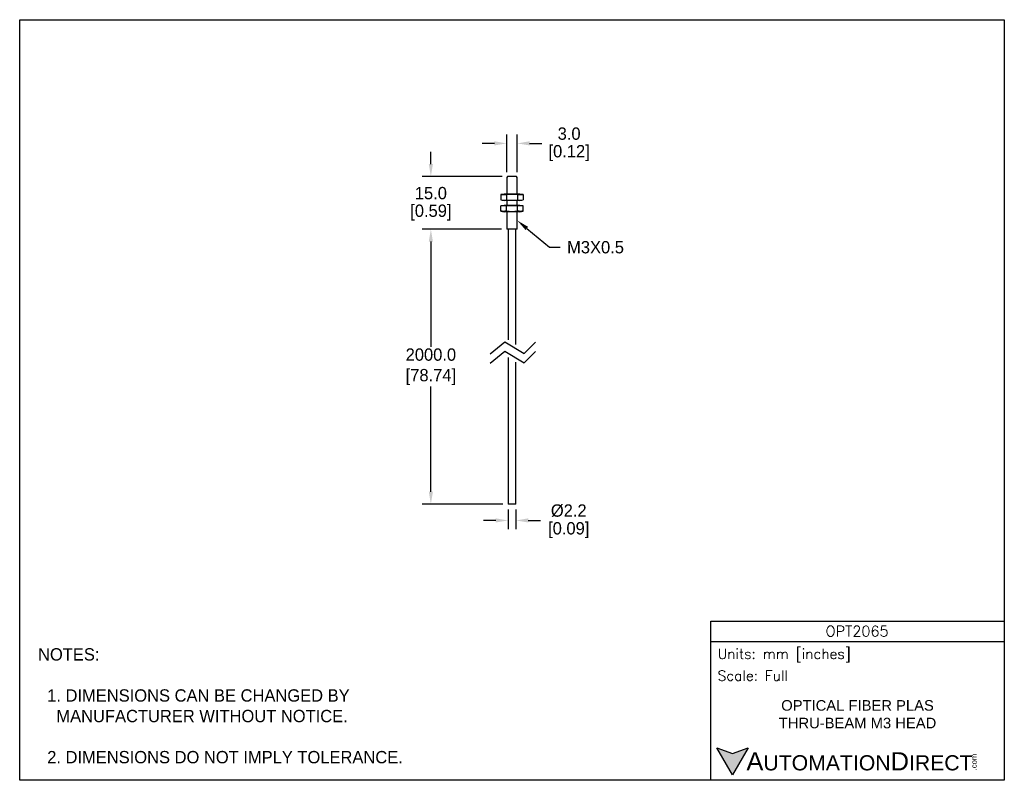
# Model space of a CAD drawing. Header units: inches. Extents: x 0 to 279, y 0 to 216.
import ezdxf
from ezdxf import colors
from ezdxf.entities.mleader import LeaderData, LeaderLine
from ezdxf.math import Vec2, Vec3

# ---------------------------------------------------------------- set-up
doc = ezdxf.new("R2010")
doc.units = ezdxf.units.IN
doc.header["$LTSCALE"] = 10
doc.header["$MEASUREMENT"] = 0
doc.layers.add('DIMENSIONS', color=140, linetype='Continuous')
doc.layers.add('TEXT', color=140, linetype='Continuous')
doc.styles.add('ROMANS', font='romans.shx')
doc.styles.add('型式1', font='txt')
doc.dimstyles.get("Standard").update_dxf_attribs({"dimtxt": 3.5, "dimasz": 3.5, "dimexe": 2.5, "dimexo": 1.5, "dimgap": 1, "dimtad": 0, "dimtih": 1, "dimtoh": 1, "dimdec": 1, "dimzin": 0, "dimdsep": 46, "dimtxsty": 'Standard', "dimcen": 0, "dimadec": 0, "dimazin": 0, "dimtfac": 1, "dimtdec": 1, "dimtofl": 0, "dimtmove": 0, "dimatfit": 3, "dimfxl": 1, "dimtolj": 1, "dimtzin": 0, "dimarcsym": 0})

# ---------------------------------------------------------------- blocks, each defined once
blk = doc.blocks.new('*D0')
at = {"layer": 'DEFPOINTS', "color": 0, "transparency": 16777216}
for p in [(141.2, 180.79), (138.2, 171.15), (141.2, 171.15)]:
    blk.add_point(p, dxfattribs=at)
at = {"layer": 'DIMENSIONS', "color": 0, "lineweight": -2, "transparency": 16777216}
for p, q in [((138.2, 172.65), (138.2, 183.29)), ((141.2, 172.65), (141.2, 183.29)), ((134.7, 180.79), (131.2, 180.79)), ((144.7, 180.79), (148.2, 180.79))]:
    blk.add_line(p, q, dxfattribs=at)
at = {"layer": 'DIMENSIONS', "color": 0, "transparency": 16777216}
for points in [[(134.7, 181.38), (134.7, 180.21), (138.2, 180.79)], [(144.7, 181.38), (144.7, 180.21), (141.2, 180.79)]]:
    blk.add_solid(points, dxfattribs=at)
at = {"layer": 'DIMENSIONS', "color": 0, "transparency": 16777216, "char_height": 3.5, "attachment_point": 5}
for s, insert in [('\\A1;3.0', (155.91, 183.54)), ('\\A1;[0.12]', (155.91, 178.04))]:
    blk.add_mtext(s, dxfattribs=dict(at, insert=insert))
blk = doc.blocks.new('*D1')
at = {"layer": 'DEFPOINTS', "color": 0, "transparency": 16777216}
for p in [(116.68, 171.4), (138.45, 171.4), (138.2, 156.4)]:
    blk.add_point(p, dxfattribs=at)
at = {"layer": 'DIMENSIONS', "color": 0, "lineweight": -2, "transparency": 16777216}
for p, q in [((116.68, 174.9), (116.68, 178.4)), ((136.95, 171.4), (114.18, 171.4)), ((136.7, 156.4), (114.18, 156.4)), ((116.68, 152.9), (116.68, 149.4))]:
    blk.add_line(p, q, dxfattribs=at)
at = {"layer": 'DIMENSIONS', "color": 0, "transparency": 16777216}
for points in [[(116.09, 174.9), (117.26, 174.9), (116.68, 171.4)], [(116.09, 152.9), (117.26, 152.9), (116.68, 156.4)]]:
    blk.add_solid(points, dxfattribs=at)
at = {"layer": 'DIMENSIONS', "color": 0, "transparency": 16777216, "char_height": 3.5, "attachment_point": 5}
for s, insert in [('\\A1;15.0', (116.68, 166.65)), ('\\A1;[0.59]', (116.68, 161.15))]:
    blk.add_mtext(s, dxfattribs=dict(at, insert=insert))
blk = doc.blocks.new('*D2')
at = {"layer": 'DEFPOINTS', "color": 0, "transparency": 16777216}
for p in [(138.2, 156.4), (116.68, 78.4), (138.6, 78.4)]:
    blk.add_point(p, dxfattribs=at)
at = {"layer": 'DIMENSIONS', "color": 0, "lineweight": -2, "transparency": 16777216}
for p, q in [((136.7, 156.4), (114.18, 156.4)), ((116.68, 152.9), (116.68, 123.07)), ((116.68, 81.9), (116.68, 111.74)), ((137.1, 78.4), (114.18, 78.4))]:
    blk.add_line(p, q, dxfattribs=at)
at = {"layer": 'DIMENSIONS', "color": 0, "transparency": 16777216}
for points in [[(116.09, 152.9), (117.26, 152.9), (116.68, 156.4)], [(116.09, 81.9), (117.26, 81.9), (116.68, 78.4)]]:
    blk.add_solid(points, dxfattribs=at)
at = {"layer": 'DIMENSIONS', "color": 0, "transparency": 16777216, "insert": (116.68, 117.4), "char_height": 3.5, "attachment_point": 5}
blk.add_mtext('\\A1;2000.0\\P[78.74]', dxfattribs=at)
blk = doc.blocks.new('*D3')
at = {"layer": 'DEFPOINTS', "color": 0, "transparency": 16777216}
for p in [(138.6, 78.4), (140.8, 78.4), (140.8, 73.76)]:
    blk.add_point(p, dxfattribs=at)
at = {"layer": 'DIMENSIONS', "color": 0, "lineweight": -2, "transparency": 16777216}
for p, q in [((138.6, 76.9), (138.6, 71.26)), ((140.8, 76.9), (140.8, 71.26)), ((135.1, 73.76), (131.6, 73.76)), ((144.3, 73.76), (147.8, 73.76))]:
    blk.add_line(p, q, dxfattribs=at)
at = {"layer": 'DIMENSIONS', "color": 0, "transparency": 16777216}
for points in [[(135.1, 74.35), (135.1, 73.18), (138.6, 73.76)], [(144.3, 74.35), (144.3, 73.18), (140.8, 73.76)]]:
    blk.add_solid(points, dxfattribs=at)
at = {"layer": 'DIMENSIONS', "color": 0, "transparency": 16777216, "char_height": 3.5, "attachment_point": 5}
for s, insert in [('\\A1;%%C2.2', (155.8, 76.51)), ('\\A1;[0.09]', (155.8, 71.01))]:
    blk.add_mtext(s, dxfattribs=dict(at, insert=insert))

msp = doc.modelspace()

# ---------------------------------------------------------------- hatches: boundary and pattern name
at = {"layer": 'TEXT'}
msp.add_hatch(color=256, dxfattribs=at).paths.add_polyline_path([(206.74, 9.21), (202.31, 7.59), (197.87, 9.21), (202.31, 1.53)])

# ---------------------------------------------------------------- linework, layer by layer
for p, q in [((138.45, 171.4), (138.2, 171.15)), ((138.2, 171.15), (138.2, 166.4)), ((140.95, 171.4), (138.45, 171.4)), ((141.2, 171.15), (140.95, 171.4)), ((141.2, 166.4), (141.2, 171.15)), ((137.45, 166.4), (136.52, 166.24)), ((136.52, 166.24), (136.52, 164.77)), ((141.95, 166.4), (137.45, 166.4)), ((138.11, 166.24), (138.11, 164.77)), ((141.29, 166.24), (141.29, 164.77)), ((142.88, 166.24), (141.95, 166.4)), ((142.88, 166.24), (142.88, 164.77)), ((136.52, 164.77), (137.45, 164.6)), ((137.45, 163.2), (136.52, 163.04)), ((136.52, 161.57), (136.52, 163.04)), ((141.95, 164.6), (137.45, 164.6)), ((141.95, 163.2), (137.45, 163.2)), ((138.11, 161.57), (138.11, 163.04)), ((138.2, 164.6), (138.2, 163.2)), ((141.2, 163.2), (141.2, 164.6)), ((141.29, 161.57), (141.29, 163.04)), ((141.95, 164.6), (142.88, 164.77)), ((142.88, 163.04), (141.95, 163.2)), ((142.88, 161.57), (142.88, 163.04)), ((136.52, 161.57), (137.45, 161.4)), ((141.95, 161.4), (137.45, 161.4)), ((138.2, 161.4), (138.2, 156.4)), ((141.2, 156.4), (141.2, 161.4)), ((141.95, 161.4), (142.88, 161.57)), ((141.2, 156.4), (138.2, 156.4)), ((138.6, 156.4), (138.6, 125.06)), ((140.8, 123.74), (140.8, 156.4)), ((138.6, 120.06), (138.6, 78.4)), ((140.8, 78.4), (140.8, 118.73)), ((140.8, 78.4), (138.6, 78.4))]:
    msp.add_line(p, q)
for centre, start, end in [((139.7, 148.73), 84.8185, 95.1815), ((139.7, 182.28), 264.8192, 275.1808), ((139.7, 145.53), 84.8192, 95.1808), ((139.7, 179.07), 264.8185, 275.1815)]:
    msp.add_arc(centre, 17.58, start, end)
for points in [[(136.52, 166.24), (136.81, 166.29), (137.06, 166.31), (137.32, 166.31), (137.57, 166.31), (137.82, 166.29), (138.11, 166.24)], [(141.29, 166.24), (141.58, 166.29), (141.83, 166.31), (142.08, 166.31), (142.33, 166.31), (142.58, 166.29), (142.88, 166.24)], [(136.52, 164.77), (136.81, 164.72), (137.06, 164.69), (137.32, 164.69), (137.57, 164.69), (137.82, 164.72), (138.11, 164.77)], [(138.11, 163.04), (137.82, 163.09), (137.57, 163.11), (137.32, 163.11), (137.07, 163.11), (136.82, 163.09), (136.52, 163.04)], [(141.29, 164.77), (141.58, 164.72), (141.83, 164.69), (142.08, 164.69), (142.33, 164.69), (142.58, 164.72), (142.88, 164.77)], [(142.88, 163.04), (142.59, 163.09), (142.34, 163.11), (142.08, 163.11), (141.83, 163.11), (141.58, 163.09), (141.29, 163.04)], [(138.11, 161.57), (137.82, 161.52), (137.57, 161.49), (137.32, 161.49), (137.07, 161.49), (136.82, 161.52), (136.52, 161.57)], [(142.88, 161.57), (142.59, 161.52), (142.34, 161.49), (142.08, 161.49), (141.83, 161.49), (141.58, 161.52), (141.29, 161.57)]]:
    msp.add_open_spline(points, degree=3, knots=[0, 0, 0, 0, 0.497921, 0.497921, 0.497921, 1, 1, 1, 1])
at = {"layer": 'DEFPOINTS'}
msp.add_lwpolyline([(0, 215.9), (279.4, 215.9), (279.4, 0), (0, 0)], close=True, dxfattribs=at)
at = {"layer": 'DIMENSIONS'}
for points in [[(133.51, 121.09), (137.63, 124.47), (143.11, 121.17), (146.34, 124.39)], [(133.51, 118.43), (137.63, 121.82), (143.11, 118.51), (146.34, 121.73)]]:
    msp.add_lwpolyline(points, dxfattribs=at)
at = {"layer": 'TEXT'}
msp.add_line((196.09, 39.42), (279.4, 39.42), dxfattribs=at)
for points in [[(196.09, 0), (196.09, 45.17), (279.4, 45.17), (279.4, 0)], [(206.74, 9.21), (202.31, 1.53), (197.87, 9.21), (202.31, 7.59)]]:
    msp.add_lwpolyline(points, close=True, dxfattribs=at)

# ---------------------------------------------------------------- texts
for s, insert, char_height, width, attachment_point, style in [('OPT2065', (237.62, 42.33), 3, 55.9017, 5, 'ROMANS'), (' Units: mm [inches]', (196.09, 35.43), 2.8712, 83.3079, 4, 'ROMANS'), (' Scale: Full', (196.09, 29.69), 2.8712, 83.3079, 4, 'ROMANS'), ('{\\fArial|b0|i0|c0|p34;     \\H1.2x;A\\H0.8333x;UTOMATION\\H1.2x;D\\H0.8333x;IRECT}', (197.87, 5.37), 4.3068, 72.9565, 4, '型式1')]:
    msp.add_mtext(s, dxfattribs=dict(at, insert=insert, char_height=char_height, width=width, attachment_point=attachment_point, style=style))
at = {"layer": 'TEXT', "insert": (5.21, 37.5), "char_height": 3.5, "attachment_point": 1}
msp.add_mtext_dynamic_manual_height_columns('NOTES:\\P\\P  1. DIMENSIONS CAN BE CHANGED BY      \\P    MANUFACTURER WITHOUT NOTICE.\\P\\P  2. DIMENSIONS DO NOT IMPLY TOLERANCE.', width=190.8823, gutter_width=1, heights=[0], dxfattribs=at)
at = {"layer": 'TEXT', "insert": (237.75, 18.74), "char_height": 3, "width": 66.5595, "attachment_point": 5}
msp.add_mtext('{\\fArial|b0|i0|c0|p34;OPTICAL FIBER PLAS THRU-BEAM M3 HEAD}', dxfattribs=at)
at = {"layer": 'TEXT', "insert": (270.01, 2.84), "char_height": 1.5505, "width": 4.5946, "attachment_point": 1, "rotation": 90, "style": '型式1'}
msp.add_mtext('{\\fArial|b0|i0|c0|p34;.com}', dxfattribs=at)

# ---------------------------------------------------------------- dimensions: what is measured, and where the dimension line sits
at = {"layer": 'DIMENSIONS'}
dim = msp.add_linear_dim(base=(141.2, 180.79), p1=(138.2, 171.15), p2=(141.2, 171.15), dimstyle='Standard', override={"dimpost": '\\X'}, dxfattribs=at)
dim.commit()
dim.dimension.update_dxf_attribs({"geometry": '*D0', "text_midpoint": (155.91, 180.79)})
dim = msp.add_linear_dim(base=(116.68, 171.4), p1=(138.2, 156.4), p2=(138.45, 171.4), angle=90, dimstyle='Standard', override={"dimpost": '\\X'}, dxfattribs=at)
dim.commit()
dim.dimension.update_dxf_attribs({"geometry": '*D1', "text_midpoint": (116.68, 163.9)})
dim = msp.add_linear_dim(base=(116.68, 78.4), p1=(138.2, 156.4), p2=(138.6, 78.4), angle=90, text='2000.0\\P[78.74]', dimstyle='Standard', override={"dimpost": '\\X'}, dxfattribs=at)
dim.commit()
dim.dimension.update_dxf_attribs({"geometry": '*D2', "text_midpoint": (116.68, 117.4)})
dim = msp.add_linear_dim(base=(140.8, 73.76), p1=(138.6, 78.4), p2=(140.8, 78.4), text='%%C<>', dimstyle='Standard', override={"dimpost": '\\X'}, dxfattribs=at)
dim.commit()
dim.dimension.update_dxf_attribs({"geometry": '*D3', "text_midpoint": (155.8, 73.76)})

# ---------------------------------------------------------------- leaders
at = {"layer": 'TEXT'}
ml = msp.add_multileader_mtext('Standard', dxfattribs=at)
ml.set_content('M3X0.5', color=256)
ml.set_leader_properties()
ml.build(insert=Vec2(0, 0))
ml.multileader.update_dxf_attribs({"text_left_attachment_type": 2, "text_right_attachment_type": 2, "dogleg_length": 3, "arrow_head_size": 3.5})
ctx = ml.context
ctx.base_point, ctx.char_height, ctx.arrow_head_size, ctx.plane_origin = Vec3(153.34, 151.32), 3.5, 3.5, Vec3(141.2, 158.9)
ctx.left_attachment, ctx.right_attachment = 2, 2
notes = []
notes.append((ctx, [(0, (1, 1, 0), (150.34, 151.32), (1, 0), 3, [(0, [(141.2, 158.9)], 0, [])])]))
ctx.mtext.insert, ctx.mtext.flow_direction = Vec3(155.34, 153.07), 5
for ctx, leaders in notes:
    for number, flags, end, landing, length, lines in leaders:
        leader = LeaderData()
        leader.index, (leader.has_last_leader_line, leader.has_dogleg_vector, leader.attachment_direction) = number, flags
        leader.last_leader_point, leader.dogleg_vector, leader.dogleg_length = Vec3(end), Vec3(landing), length
        for number, points, colour, breaks in lines:
            line = LeaderLine()
            line.index, line.vertices, line.color, line.breaks = number, Vec3.list(points), colors.encode_raw_color(colour), breaks
            leader.lines.append(line)
        ctx.leaders.append(leader)

doc.saveas('drawing.dxf')
